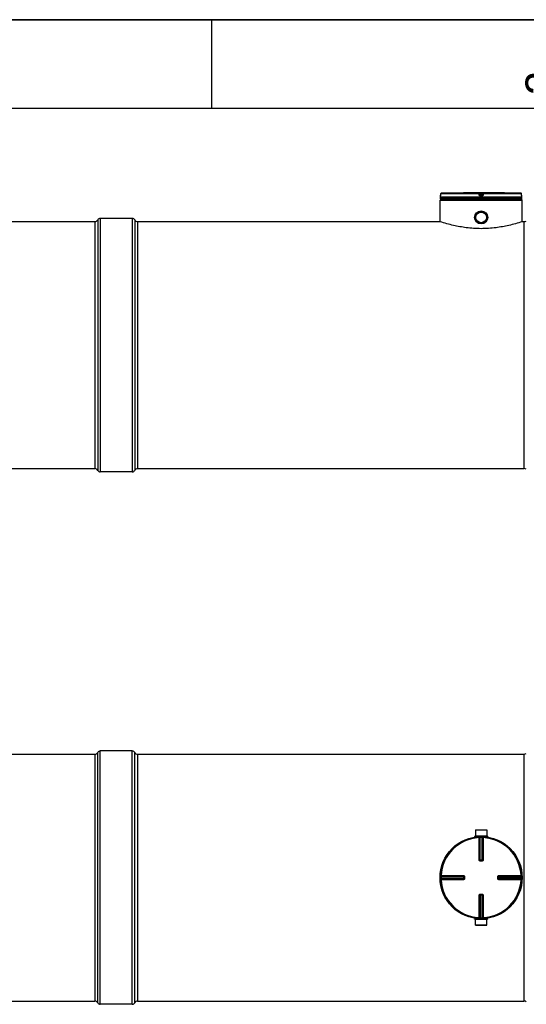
# Model space of a CAD drawing. Header units: millimetres. Extents: x 0 to 297, y 0 to 210.
# Tile 12 of 20: x 127 to 184, y 99 to 210. Entities that reach past the tile are written whole.
import ezdxf

# ---------------------------------------------------------------- set-up
doc = ezdxf.new("R2010")
doc.units = ezdxf.units.MM
doc.header["$LTSCALE"] = 16.335
doc.layers.get('0').update_dxf_attribs({"linetype": 'CONTINUOUS'})
doc.layers.add('01_GLOBAL', color=7, linetype='CONTINUOUS')
doc.layers.add('AXES_REF', color=7, linetype='CONTINUOUS')
doc.styles.add('TEXTSTYLE_2', font='arial.ttf')

# ---------------------------------------------------------------- blocks, each defined once
blk = doc.blocks.new('MARGEA4_BL0', base_point=(148.51, 105.01))
at = {"color": 7, "linetype": 'Continuous'}
for p, q in [((297.01, 210.01), (0.01, 210.01)), ((148.51, 210.01), (148.51, 200.01)), ((287.01, 200.01), (10.01, 200.01))]:
    blk.add_line(p, q, dxfattribs=at)
at = {"color": 7, "linetype": 'Continuous', "style": 'TEXTSTYLE_2', "oblique": 0}
blk.add_text('2', height=3.5, rotation=90, dxfattribs=at).set_placement((187.39, 201.51))

msp = doc.modelspace()

# ---------------------------------------------------------------- linework, layer by layer
at = {"color": 7, "linetype": 'Continuous'}
for p, q in [((0, 210), (297, 210)), ((174.32, 190.04), (174.32, 190.16)), ((183.46, 189.98), (174.32, 189.98)), ((174.32, 189.85), (174.32, 189.98)), ((183.46, 189.85), (174.32, 189.85)), ((174.33, 190.4), (174.33, 190.26)), ((174.33, 190.26), (174.33, 190.25)), ((174.33, 190.25), (174.33, 190.24)), ((174.33, 190.24), (174.33, 190.23)), ((174.33, 190.23), (174.33, 190.22)), ((174.33, 190.22), (174.33, 190.21)), ((174.33, 190.21), (174.33, 190.2)), ((174.33, 190.2), (174.33, 190.2)), ((174.33, 190.2), (174.33, 190.19)), ((174.33, 190.19), (174.33, 190.18)), ((174.33, 190.18), (174.33, 190.18)), ((174.35, 189.98), (174.35, 189.98)), ((174.38, 189.79), (174.38, 189.85)), ((174.38, 189.79), (183.4, 189.79)), ((177.03, 190.51), (176.91, 190.5)), ((177.02, 190.51), (176.99, 190.51)), ((177.03, 190.51), (177.02, 190.51)), ((177.03, 190.51), (177.03, 190.51)), ((180.88, 190.5), (180.76, 190.51)), ((180.88, 190.5), (180.76, 190.51)), ((180.76, 190.51), (180.76, 190.51)), ((183.4, 189.79), (183.4, 189.85)), ((183.44, 189.98), (183.44, 189.98)), ((183.45, 190.26), (183.45, 190.4)), ((183.45, 190.25), (183.45, 190.26)), ((183.45, 190.24), (183.45, 190.25)), ((183.45, 190.23), (183.45, 190.24)), ((183.45, 190.22), (183.45, 190.23)), ((183.46, 190.21), (183.45, 190.22)), ((183.46, 190.2), (183.46, 190.21)), ((183.46, 190.19), (183.46, 190.2)), ((183.46, 190.17), (183.46, 190.19)), ((183.46, 190.18), (183.46, 190.19)), ((183.46, 190.19), (183.46, 190.19)), ((183.46, 190.17), (183.46, 190.18)), ((183.46, 190.18), (183.46, 190.18)), ((183.46, 190.04), (183.46, 190.16)), ((183.46, 189.85), (183.46, 189.98)), ((140.18, 187.27), (174.26, 187.27)), ((174.28, 187.26), (174.26, 187.27)), ((183.52, 187.27), (183.5, 187.26)), ((183.52, 187.27), (183.7, 187.27)), ((104.12, 127.3), (135.37, 127.3)), ((140.18, 127.3), (183.7, 127.3)), ((178.26, 118.76), (179.53, 118.76)), ((178.26, 118.76), (178.26, 118.1)), ((179.53, 118.76), (179.52, 118.1)), ((178.15, 118.07), (179.63, 118.07)), ((178.15, 118.07), (178.15, 118.02)), ((178.15, 118.02), (179.63, 118.02)), ((178.26, 118.1), (179.52, 118.1)), ((178.26, 118.1), (178.29, 118.07)), ((178.26, 118.02), (178.26, 117.98)), ((179.52, 118.1), (179.49, 118.07)), ((179.52, 118.02), (179.52, 117.98)), ((179.63, 118.07), (179.63, 118.02)), ((178.78, 115.32), (178.77, 115.32)), ((178.78, 115.32), (179, 115.32)), ((179.01, 115.32), (179, 115.32)), ((176.97, 113.51), (176.97, 113.51)), ((176.97, 113.51), (176.97, 113.51)), ((176.97, 113.51), (176.97, 113.28)), ((176.97, 113.28), (176.97, 113.28)), ((176.97, 113.28), (176.97, 113.28)), ((180.82, 113.51), (180.82, 113.51)), ((180.82, 113.28), (180.82, 113.51)), ((180.82, 113.28), (180.82, 113.28)), ((178.77, 111.47), (178.78, 111.47)), ((179, 111.47), (178.78, 111.47)), ((179, 111.47), (179.01, 111.47)), ((179.63, 108.77), (178.15, 108.77)), ((178.15, 108.72), (178.15, 108.77)), ((179.63, 108.72), (178.15, 108.72)), ((178.26, 108.77), (178.26, 108.81)), ((178.26, 108.69), (178.29, 108.72)), ((179.52, 108.69), (178.26, 108.69)), ((178.26, 108.03), (178.26, 108.69)), ((179.52, 108.69), (179.49, 108.72)), ((179.52, 108.77), (179.52, 108.81)), ((179.53, 108.03), (179.52, 108.69)), ((179.63, 108.72), (179.63, 108.77)), ((179.53, 108.03), (178.26, 108.03)), ((104.12, 99.49), (135.37, 99.49)), ((140.18, 99.49), (183.7, 99.49))]:
    msp.add_line(p, q, dxfattribs=at)
at = {"color": 9, "linetype": 'Continuous'}
for p, q in [((174.32, 190.16), (174.32, 190.16)), ((183.46, 190.04), (174.32, 190.04)), ((178.65, 190.4), (174.33, 190.4)), ((174.33, 190.4), (174.33, 190.4)), ((174.33, 190.4), (174.33, 190.26)), ((174.33, 190.26), (174.33, 190.26)), ((174.35, 189.98), (174.37, 189.98)), ((178.66, 190.46), (174.39, 190.46)), ((175.65, 189.98), (175.81, 189.98)), ((178.67, 190.26), (178.65, 190.4)), ((178.66, 190.46), (178.66, 190.5)), ((178.72, 190.4), (178.72, 190.45)), ((178.73, 190.32), (178.72, 190.45)), ((178.73, 190.27), (178.72, 190.4)), ((178.73, 190.32), (178.73, 190.27)), ((178.73, 190.32), (178.74, 190.31)), ((178.78, 190.51), (178.78, 190.45)), ((178.78, 190.51), (178.89, 190.51)), ((178.79, 190.32), (178.78, 190.45)), ((179, 190.45), (178.78, 190.45)), ((178.99, 190.32), (178.79, 190.32)), ((178.79, 190.32), (178.79, 190.22)), ((178.99, 190.26), (178.79, 190.26)), ((178.79, 190.26), (178.79, 190.26)), ((178.89, 190.22), (178.79, 190.22)), ((178.89, 190.16), (178.79, 190.16)), ((178.8, 189.98), (178.99, 189.98)), ((178.89, 190.51), (179, 190.51)), ((178.99, 190.22), (178.89, 190.22)), ((178.99, 190.16), (178.89, 190.16)), ((179, 190.45), (178.99, 190.32)), ((178.99, 190.22), (178.99, 190.32)), ((178.99, 190.26), (178.99, 190.26)), ((179, 190.51), (179, 190.45)), ((179.06, 190.45), (179.05, 190.32)), ((179.06, 190.4), (179.05, 190.27)), ((179.05, 190.32), (179.05, 190.31)), ((179.05, 190.27), (179.05, 190.32)), ((179.06, 190.45), (179.06, 190.4)), ((179.13, 190.4), (179.11, 190.26)), ((179.12, 190.5), (179.12, 190.46)), ((183.39, 190.46), (179.12, 190.46)), ((183.45, 190.4), (179.13, 190.4)), ((180.76, 190.51), (180.76, 190.51)), ((183.42, 189.98), (183.44, 189.98)), ((183.45, 190.4), (183.45, 190.4)), ((183.45, 190.26), (183.45, 190.4)), ((183.45, 190.26), (183.45, 190.26)), ((183.46, 190.16), (183.46, 190.16)), ((183.7, 187.27), (183.7, 159.45)), ((183.7, 127.3), (183.7, 99.49)), ((178.26, 118.02), (178.66, 118.02)), ((178.65, 117.96), (178.66, 117.9)), ((178.66, 115.38), (178.66, 117.9)), ((178.72, 115.38), (178.72, 117.9)), ((178.73, 117.9), (178.73, 115.38)), ((178.79, 117.96), (178.79, 117.9)), ((178.79, 115.32), (178.79, 117.9)), ((178.99, 117.96), (178.99, 117.9)), ((178.99, 115.32), (178.99, 117.9)), ((179.05, 115.38), (179.05, 117.9)), ((179.06, 117.9), (179.06, 115.38)), ((179.12, 118.02), (179.52, 118.02)), ((179.13, 117.96), (179.12, 117.9)), ((179.12, 117.9), (179.12, 115.38)), ((178.72, 115.38), (178.73, 115.38)), ((178.79, 115.38), (178.99, 115.38)), ((179.05, 115.38), (179.06, 115.38)), ((178.78, 115.26), (178.78, 115.32)), ((178.89, 115.26), (178.78, 115.26)), ((179, 115.26), (178.89, 115.26)), ((179, 115.26), (179, 115.32)), ((174.32, 113.49), (174.38, 113.49)), ((174.32, 113.3), (174.38, 113.3)), ((174.33, 113.63), (174.39, 113.63)), ((174.33, 113.16), (174.39, 113.16)), ((174.38, 113.49), (176.97, 113.49)), ((174.38, 113.3), (176.97, 113.3)), ((174.39, 113.63), (176.91, 113.63)), ((174.39, 113.57), (176.91, 113.57)), ((174.39, 113.55), (176.91, 113.55)), ((176.91, 113.24), (174.39, 113.24)), ((176.91, 113.22), (174.39, 113.22)), ((176.91, 113.16), (174.39, 113.16)), ((176.38, 113.16), (176.25, 113.16)), ((176.91, 113.55), (176.91, 113.57)), ((176.91, 113.49), (176.91, 113.3)), ((176.91, 113.22), (176.91, 113.24)), ((177.03, 113.51), (176.97, 113.51)), ((177.03, 113.28), (176.97, 113.28)), ((177.03, 113.51), (177.03, 113.28)), ((180.76, 113.51), (180.82, 113.51)), ((180.76, 113.28), (180.76, 113.51)), ((180.76, 113.28), (180.82, 113.28)), ((180.82, 113.49), (183.4, 113.49)), ((183.4, 113.3), (180.82, 113.3)), ((180.87, 113.3), (180.87, 113.49)), ((180.88, 113.63), (183.39, 113.63)), ((180.88, 113.57), (183.39, 113.57)), ((180.88, 113.57), (180.88, 113.55)), ((180.88, 113.55), (183.39, 113.55)), ((183.39, 113.24), (180.88, 113.24)), ((180.88, 113.24), (180.88, 113.22)), ((183.39, 113.22), (180.88, 113.22)), ((183.39, 113.16), (180.88, 113.16)), ((183.45, 113.63), (183.39, 113.63)), ((183.45, 113.16), (183.39, 113.16)), ((183.46, 113.49), (183.4, 113.49)), ((183.46, 113.3), (183.4, 113.3)), ((178.66, 108.89), (178.66, 111.41)), ((178.73, 111.41), (178.72, 111.41)), ((178.72, 108.89), (178.72, 111.41)), ((178.73, 111.41), (178.73, 108.89)), ((178.78, 111.53), (178.78, 111.47)), ((178.78, 111.53), (178.89, 111.53)), ((178.79, 111.47), (178.79, 108.89)), ((178.99, 111.41), (178.79, 111.41)), ((178.89, 111.53), (179, 111.53)), ((178.99, 108.89), (178.99, 111.47)), ((179, 111.53), (179, 111.47)), ((179.06, 111.41), (179.05, 111.41)), ((179.05, 108.89), (179.05, 111.41)), ((179.06, 111.41), (179.06, 108.89)), ((179.12, 111.41), (179.12, 108.89)), ((178.66, 108.77), (178.26, 108.77)), ((178.65, 108.83), (178.66, 108.89)), ((178.79, 108.83), (178.79, 108.89)), ((178.99, 108.83), (178.99, 108.89)), ((179.13, 108.83), (179.12, 108.89)), ((179.52, 108.77), (179.12, 108.77))]:
    msp.add_line(p, q, dxfattribs=at)
at = {"color": 7, "linetype": 'Continuous'}
for points in [[(174.33, 190.18), (174.33, 190.18), (174.33, 190.17), (174.33, 190.17), (174.33, 190.17), (174.33, 190.17), (174.33, 190.17), (174.33, 190.17), (174.33, 190.17)], [(176.99, 190.51), (176.97, 190.51), (176.97, 190.51)], [(183.46, 190.17), (183.46, 190.17), (183.46, 190.17), (183.46, 190.17), (183.46, 190.17), (183.46, 190.17), (183.46, 190.17), (183.46, 190.17), (183.46, 190.17), (183.46, 190.17), (183.46, 190.17)]]:
    msp.add_lwpolyline(points, dxfattribs=at)
at = {"color": 9, "linetype": 'Continuous'}
for points in [[(174.39, 113.63), (174.49, 113.63), (174.59, 113.63)], [(175.66, 113.16), (175.59, 113.16), (175.52, 113.16), (175.44, 113.16), (175.37, 113.16), (175.29, 113.16), (175.21, 113.16), (175.13, 113.16), (175.05, 113.16), (174.96, 113.16), (174.87, 113.16), (174.78, 113.16), (174.69, 113.16), (174.59, 113.16)], [(174.69, 113.63), (174.78, 113.63), (174.87, 113.63), (174.96, 113.63), (175.05, 113.63), (175.13, 113.63), (175.21, 113.63), (175.29, 113.63), (175.37, 113.63), (175.44, 113.63), (175.52, 113.63), (175.59, 113.63), (175.66, 113.63), (175.72, 113.63), (175.79, 113.63), (175.86, 113.63), (175.92, 113.63)], [(176.31, 113.63), (176.38, 113.63), (176.45, 113.63)], [(176.91, 113.16), (176.82, 113.16), (176.74, 113.16), (176.66, 113.16), (176.59, 113.16), (176.52, 113.16), (176.45, 113.16), (176.38, 113.16)], [(176.52, 113.63), (176.59, 113.63), (176.67, 113.63), (176.74, 113.63), (176.82, 113.63), (176.91, 113.63)]]:
    msp.add_lwpolyline(points, dxfattribs=at)
at = {"color": 7, "linetype": 'Continuous'}
for centre, radius in [((178.89, 187.75), 0.739), ((178.89, 187.75), 0.634), ((178.89, 113.39), 4.57)]:
    msp.add_circle(centre, radius, dxfattribs=at)
for centre, radius, start, end in [((174.38, 190.16), 0.0601, 162.8745, 180), ((174.38, 190.04), 0.0601, 180, 235.7356), ((174.39, 190.4), 0.0601, 91.4864, 179.6289), ((174.36, 189.98), 0.0156, 148.6217, 180), ((178.89, 16.89), 173.62, 90.6555, 91.4864), ((178.89, 16.9), 173.62, 89.3842, 90.6158), ((178.89, 16.9), 173.62, 88.5136, 89.3445), ((183.39, 190.4), 0.0601, 0.4714, 88.5097), ((183.4, 190.04), 0.0601, 304.2644, 360), ((183.42, 189.98), 0.0156, 0, 31.3783), ((183.4, 190.16), 0.0601, 0, 17.1257), ((183.7, 187.87), 0.601, 270, 298.0725), ((183.7, 158.85), 0.601, 61.9275, 90), ((183.7, 127.9), 0.601, 270, 298.0725), ((178.25, 118.02), 0.00601, 0, 90), ((179.53, 118.02), 0.00601, 90, 180), ((178.89, 113.39), 4.63, 178.7354, 181.2646), ((178.89, 113.39), 4.63, 358.7354, 1.2646), ((178.25, 108.77), 0.00601, 270, 360), ((179.53, 108.77), 0.00601, 180, 270), ((183.7, 98.88), 0.601, 61.9275, 90)]:
    msp.add_arc(centre, radius, start, end, dxfattribs=at)
at = {"color": 9, "linetype": 'Continuous'}
for centre, radius, start, end in [((172.27, 190.27), 2.06, 357.8524, 359.726), ((174.39, 190.4), 0.0613, 102.7775, 106.6743), ((174.39, 190.39), 0.0626, 112.0165, 113.769), ((174.39, 190.4), 0.0623, 106.6749, 112.0212), ((174.39, 190.4), 0.0599, 99.3134, 102.7775), ((174.39, 190.4), 0.0571, 91.5404, 99.3514), ((179.41, 185.43), 4.93, 97.1207, 97.4697), ((178.38, 185.43), 4.93, 82.5303, 82.8793), ((183.39, 190.4), 0.0572, 80.773, 88.4616), ((183.39, 190.4), 0.0609, 73.5209, 79.0707), ((183.39, 190.4), 0.0595, 79.0843, 80.8147), ((183.39, 190.4), 0.0625, 65.3471, 71.9745), ((183.39, 190.4), 0.0619, 71.9797, 73.5335), ((183.39, 190.4), 0.0621, 58.802, 65.3574), ((185.54, 190.27), 2.09, 180.2832, 182.0532), ((178.89, 113.39), 4.51, 92.9675, 177.0325), ((178.95, 113.4), 4.51, 92.7532, 92.9681), ((178.89, 113.4), 4.51, 90, 91.236), ((178.89, 113.4), 4.51, 88.764, 90), ((178.83, 113.4), 4.51, 87.0319, 87.2468), ((178.89, 113.39), 4.51, 2.9675, 87.0325), ((178.79, 120.42), 5.04, 269.8492, 269.9994), ((178.99, 120.42), 5.04, 270.0006, 270.1484), ((178.99, 115.38), 0.0617, 292.5652, 299.8139), ((178.78, 115.38), 0.0625, 253.2311, 258.8266), ((178.78, 115.38), 0.0641, 258.8248, 265.0688), ((178.99, 115.38), 0.0617, 285.3408, 292.579), ((178.89, 113.39), 4.51, 178.7642, 181.2358), ((178.89, 113.34), 4.51, 177.0319, 177.2468), ((178.89, 113.45), 4.51, 182.7532, 182.9681), ((178.89, 113.39), 4.51, 182.9675, 267.0325), ((171.87, 113.49), 5.04, 0.0006, 0.1508), ((171.87, 113.3), 5.04, 359.8516, 359.9994), ((176.9, 113.28), 0.0625, 349.8255, 354.4686), ((176.91, 113.3), 0.0617, 337.421, 344.6592), ((176.9, 113.28), 0.064, 345.0434, 349.8287), ((176.91, 113.3), 0.0617, 330.1861, 337.4348), ((176.91, 113.3), 0.0606, 344.6659, 348.0155), ((178.89, 113.39), 4.51, 272.9675, 357.0325), ((180.88, 113.51), 0.0625, 163.2311, 168.8266), ((180.88, 113.51), 0.0641, 168.8248, 175.0688), ((180.88, 113.49), 0.0617, 150.1861, 157.4348), ((180.88, 113.49), 0.0617, 157.421, 164.6592), ((185.91, 113.49), 5.04, 179.8516, 179.9994), ((185.91, 113.3), 5.04, 180.0006, 180.1508), ((178.89, 113.34), 4.51, 2.7532, 2.9681), ((178.89, 113.45), 4.51, 357.0319, 357.2468), ((178.89, 113.39), 4.51, 358.7642, 1.2358), ((178.79, 111.41), 0.0617, 112.5652, 119.8139), ((178.79, 111.41), 0.0617, 105.3408, 112.579), ((178.79, 106.37), 5.04, 90.0006, 90.1484), ((178.99, 106.37), 5.04, 89.8492, 89.9994), ((179, 111.41), 0.0641, 78.8248, 85.0688), ((179, 111.41), 0.0625, 73.2311, 78.8266), ((178.95, 113.39), 4.51, 267.0319, 267.2468), ((178.89, 113.39), 4.51, 268.764, 271.236), ((178.83, 113.39), 4.51, 272.7532, 272.9681)]:
    msp.add_arc(centre, radius, start, end, dxfattribs=at)
for points, knots in [([(174.33, 190.19), (174.33, 190.19), (174.32, 190.18), (174.33, 190.16), (174.32, 190.16)], [0, 0, 0, 0, 0.737028, 1, 1, 1, 1]), ([(174.32, 190.16), (174.32, 190.16), (174.32, 190.16), (174.32, 190.17), (174.33, 190.17)], [0, 0, 0, 0, 0.497733, 1, 1, 1, 1]), ([(178.65, 190.4), (178.65, 190.41), (178.66, 190.43), (178.65, 190.45), (178.66, 190.46)], [0, 0, 0, 0, 0.696676, 1, 1, 1, 1]), ([(178.65, 190.4), (178.67, 190.4), (178.68, 190.41), (178.72, 190.4), (178.72, 190.4)], [0, 0, 0, 0, 0.702669, 1, 1, 1, 1]), ([(178.66, 190.5), (178.66, 190.51), (178.68, 190.5), (178.7, 190.51), (178.74, 190.51), (178.76, 190.51), (178.78, 190.51)], [0, 0, 0, 0, 0.07644, 0.294547, 0.620033, 1, 1, 1, 1]), ([(178.67, 190.26), (178.69, 190.26), (178.7, 190.26), (178.73, 190.27), (178.73, 190.27)], [0, 0, 0, 0, 0.703022, 1, 1, 1, 1]), ([(178.79, 190.16), (178.76, 190.16), (178.71, 190.18), (178.68, 190.23), (178.67, 190.26)], [0, 0, 0, 0, 0.499748, 1, 1, 1, 1]), ([(178.72, 190.45), (178.72, 190.46), (178.75, 190.44), (178.76, 190.45), (178.78, 190.45)], [0, 0, 0, 0, 0.298562, 1, 1, 1, 1]), ([(178.76, 190.32), (178.76, 190.32), (178.75, 190.32), (178.73, 190.32), (178.73, 190.32)], [0, 0, 0, 0, 0.731988, 1, 1, 1, 1]), ([(178.79, 190.16), (178.79, 190.17), (178.8, 190.19), (178.79, 190.21), (178.79, 190.22)], [0, 0, 0, 0, 0.697837, 1, 1, 1, 1]), ([(179.11, 190.26), (179.11, 190.23), (179.08, 190.18), (179.02, 190.16), (178.99, 190.16)], [0, 0, 0, 0, 0.498891, 1, 1, 1, 1]), ([(178.99, 190.16), (178.99, 190.17), (178.99, 190.19), (178.99, 190.21), (178.99, 190.22)], [0, 0, 0, 0, 0.697838, 1, 1, 1, 1]), ([(179, 190.51), (179.02, 190.51), (179.05, 190.51), (179.09, 190.51), (179.11, 190.5), (179.12, 190.51), (179.12, 190.5)], [0, 0, 0, 0, 0.379959, 0.703831, 0.922961, 1, 1, 1, 1]), ([(179, 190.45), (179.02, 190.45), (179.03, 190.44), (179.06, 190.46), (179.06, 190.45)], [0, 0, 0, 0, 0.693539, 1, 1, 1, 1]), ([(179.05, 190.32), (179.05, 190.32), (179.03, 190.32), (179.03, 190.32), (179.02, 190.32)], [0, 0, 0, 0, 0.268012, 1, 1, 1, 1]), ([(179.11, 190.26), (179.1, 190.26), (179.08, 190.26), (179.05, 190.27), (179.05, 190.27)], [0, 0, 0, 0, 0.703022, 1, 1, 1, 1]), ([(179.13, 190.4), (179.11, 190.4), (179.1, 190.41), (179.06, 190.4), (179.06, 190.4)], [0, 0, 0, 0, 0.702669, 1, 1, 1, 1]), ([(179.13, 190.4), (179.13, 190.41), (179.12, 190.43), (179.13, 190.45), (179.12, 190.46)], [0, 0, 0, 0, 0.696676, 1, 1, 1, 1]), ([(183.46, 190.16), (183.45, 190.16), (183.46, 190.18), (183.46, 190.19), (183.46, 190.2)], [0, 0, 0, 0, 0.262647, 1, 1, 1, 1]), ([(183.46, 190.16), (183.46, 190.16), (183.46, 190.16), (183.46, 190.17), (183.46, 190.17)], [0, 0, 0, 0, 0.497732, 1, 1, 1, 1]), ([(178.72, 117.9), (178.72, 117.9), (178.7, 117.9), (178.68, 117.9), (178.66, 117.9)], [0, 0, 0, 0, 0.109199, 1, 1, 1, 1]), ([(178.73, 117.9), (178.74, 117.9), (178.76, 117.9), (178.78, 117.9), (178.79, 117.9)], [0, 0, 0, 0, 0.10812, 1, 1, 1, 1]), ([(178.99, 117.9), (179, 117.9), (179.02, 117.9), (179.04, 117.9), (179.05, 117.9)], [0, 0, 0, 0, 0.352806, 1, 1, 1, 1]), ([(179.12, 117.9), (179.12, 117.9), (179.1, 117.9), (179.08, 117.9), (179.06, 117.9)], [0, 0, 0, 0, 0.353705, 1, 1, 1, 1]), ([(178.66, 115.38), (178.66, 115.38), (178.68, 115.38), (178.7, 115.38), (178.72, 115.38)], [0, 0, 0, 0, 0.353802, 1, 1, 1, 1]), ([(178.78, 115.26), (178.75, 115.26), (178.68, 115.29), (178.66, 115.35), (178.66, 115.38)], [0, 0, 0, 0, 0.498833, 1, 1, 1, 1]), ([(178.73, 115.38), (178.74, 115.38), (178.75, 115.38), (178.77, 115.38), (178.78, 115.38)], [0, 0, 0, 0, 0.107786, 1, 1, 1, 1]), ([(179.12, 115.38), (179.12, 115.35), (179.1, 115.29), (179.03, 115.26), (179, 115.26)], [0, 0, 0, 0, 0.49995, 1, 1, 1, 1]), ([(179.05, 115.38), (179.05, 115.38), (179.03, 115.38), (179.02, 115.38), (179, 115.38)], [0, 0, 0, 0, 0.107786, 1, 1, 1, 1]), ([(179.12, 115.38), (179.12, 115.38), (179.1, 115.38), (179.08, 115.38), (179.06, 115.38)], [0, 0, 0, 0, 0.353802, 1, 1, 1, 1]), ([(174.38, 113.49), (174.38, 113.5), (174.38, 113.52), (174.38, 113.54), (174.39, 113.55)], [0, 0, 0, 0, 0.352806, 1, 1, 1, 1]), ([(174.39, 113.24), (174.39, 113.24), (174.39, 113.26), (174.38, 113.28), (174.38, 113.3)], [0, 0, 0, 0, 0.10812, 1, 1, 1, 1]), ([(174.39, 113.63), (174.39, 113.62), (174.39, 113.6), (174.39, 113.58), (174.39, 113.57)], [0, 0, 0, 0, 0.353705, 1, 1, 1, 1]), ([(174.39, 113.22), (174.39, 113.22), (174.39, 113.2), (174.39, 113.18), (174.39, 113.16)], [0, 0, 0, 0, 0.109199, 1, 1, 1, 1]), ([(176.91, 113.63), (176.91, 113.62), (176.91, 113.6), (176.9, 113.58), (176.91, 113.57)], [0, 0, 0, 0, 0.353799, 1, 1, 1, 1]), ([(176.91, 113.16), (176.91, 113.17), (176.91, 113.19), (176.9, 113.21), (176.91, 113.22)], [0, 0, 0, 0, 0.353802, 1, 1, 1, 1]), ([(176.91, 113.63), (176.94, 113.63), (177, 113.6), (177.03, 113.54), (177.03, 113.51)], [0, 0, 0, 0, 0.499925, 1, 1, 1, 1]), ([(176.91, 113.51), (176.91, 113.51), (176.91, 113.53), (176.91, 113.54), (176.91, 113.55)], [0, 0, 0, 0, 0.367922, 1, 1, 1, 1]), ([(177.03, 113.28), (177.03, 113.25), (177, 113.19), (176.94, 113.16), (176.91, 113.16)], [0, 0, 0, 0, 0.500075, 1, 1, 1, 1]), ([(176.91, 113.28), (176.91, 113.28), (176.91, 113.26), (176.91, 113.25), (176.91, 113.24)], [0, 0, 0, 0, 0.367736, 1, 1, 1, 1]), ([(180.76, 113.51), (180.76, 113.54), (180.78, 113.6), (180.85, 113.63), (180.88, 113.63)], [0, 0, 0, 0, 0.498833, 1, 1, 1, 1]), ([(180.88, 113.16), (180.85, 113.16), (180.78, 113.19), (180.76, 113.25), (180.76, 113.28)], [0, 0, 0, 0, 0.49995, 1, 1, 1, 1]), ([(180.87, 113.5), (180.87, 113.51), (180.88, 113.53), (180.87, 113.54), (180.88, 113.55)], [0, 0, 0, 0, 0.367736, 1, 1, 1, 1]), ([(180.87, 113.28), (180.87, 113.28), (180.88, 113.26), (180.87, 113.25), (180.88, 113.24)], [0, 0, 0, 0, 0.367922, 1, 1, 1, 1]), ([(180.88, 113.63), (180.88, 113.62), (180.88, 113.6), (180.88, 113.58), (180.88, 113.57)], [0, 0, 0, 0, 0.353802, 1, 1, 1, 1]), ([(180.88, 113.16), (180.88, 113.17), (180.88, 113.19), (180.88, 113.21), (180.88, 113.22)], [0, 0, 0, 0, 0.353802, 1, 1, 1, 1]), ([(183.39, 113.57), (183.39, 113.57), (183.39, 113.59), (183.39, 113.61), (183.39, 113.63)], [0, 0, 0, 0, 0.109199, 1, 1, 1, 1]), ([(183.39, 113.55), (183.39, 113.55), (183.4, 113.53), (183.4, 113.51), (183.4, 113.49)], [0, 0, 0, 0, 0.10812, 1, 1, 1, 1]), ([(183.4, 113.3), (183.4, 113.29), (183.4, 113.27), (183.4, 113.25), (183.39, 113.24)], [0, 0, 0, 0, 0.352806, 1, 1, 1, 1]), ([(183.39, 113.16), (183.39, 113.17), (183.39, 113.19), (183.4, 113.21), (183.39, 113.22)], [0, 0, 0, 0, 0.353705, 1, 1, 1, 1]), ([(178.66, 111.41), (178.66, 111.44), (178.68, 111.5), (178.75, 111.53), (178.78, 111.53)], [0, 0, 0, 0, 0.49995, 1, 1, 1, 1]), ([(178.66, 111.41), (178.66, 111.41), (178.68, 111.41), (178.7, 111.41), (178.72, 111.41)], [0, 0, 0, 0, 0.353802, 1, 1, 1, 1]), ([(178.73, 111.41), (178.74, 111.41), (178.75, 111.41), (178.77, 111.41), (178.78, 111.41)], [0, 0, 0, 0, 0.107786, 1, 1, 1, 1]), ([(179, 111.53), (179.03, 111.53), (179.1, 111.5), (179.12, 111.44), (179.12, 111.41)], [0, 0, 0, 0, 0.498833, 1, 1, 1, 1]), ([(179.05, 111.41), (179.05, 111.41), (179.03, 111.41), (179.02, 111.41), (179, 111.41)], [0, 0, 0, 0, 0.107786, 1, 1, 1, 1]), ([(179.12, 111.41), (179.12, 111.41), (179.1, 111.41), (179.08, 111.41), (179.06, 111.41)], [0, 0, 0, 0, 0.353802, 1, 1, 1, 1]), ([(178.66, 108.89), (178.66, 108.89), (178.68, 108.89), (178.7, 108.89), (178.72, 108.89)], [0, 0, 0, 0, 0.353705, 1, 1, 1, 1]), ([(178.79, 108.89), (178.79, 108.89), (178.77, 108.89), (178.75, 108.89), (178.73, 108.89)], [0, 0, 0, 0, 0.352806, 1, 1, 1, 1]), ([(179.05, 108.89), (179.05, 108.89), (179.03, 108.89), (179.01, 108.89), (178.99, 108.89)], [0, 0, 0, 0, 0.10812, 1, 1, 1, 1]), ([(179.06, 108.89), (179.07, 108.89), (179.09, 108.89), (179.11, 108.89), (179.12, 108.89)], [0, 0, 0, 0, 0.109199, 1, 1, 1, 1])]:
    msp.add_open_spline(points, degree=3, knots=knots, dxfattribs=at)
for points in [[(174.33, 190.4), (174.33, 190.42), (174.35, 190.44), (174.37, 190.45)], [(178.66, 190.5), (178.68, 190.5), (178.71, 190.48), (178.72, 190.45)], [(178.66, 190.46), (178.68, 190.46), (178.71, 190.43), (178.72, 190.4)], [(178.79, 190.22), (178.77, 190.22), (178.74, 190.24), (178.73, 190.27)], [(179.05, 190.27), (179.04, 190.24), (179.02, 190.22), (178.99, 190.22)], [(179.12, 190.5), (179.1, 190.5), (179.07, 190.48), (179.06, 190.45)], [(179.06, 190.4), (179.07, 190.43), (179.1, 190.46), (179.12, 190.46)], [(183.45, 190.4), (183.45, 190.42), (183.44, 190.44), (183.42, 190.45)], [(178.65, 117.96), (178.68, 117.96), (178.72, 117.93), (178.72, 117.9)], [(178.67, 117.96), (178.7, 117.96), (178.73, 117.93), (178.73, 117.9)], [(179.11, 117.96), (179.08, 117.96), (179.05, 117.93), (179.05, 117.9)], [(179.13, 117.96), (179.1, 117.96), (179.06, 117.93), (179.06, 117.9)], [(178.76, 115.32), (178.74, 115.33), (178.72, 115.36), (178.72, 115.38)], [(178.73, 115.38), (178.73, 115.35), (178.76, 115.33), (178.78, 115.32)], [(179.06, 115.38), (179.06, 115.35), (179.04, 115.32), (179.01, 115.32)], [(179.02, 115.33), (179.04, 115.34), (179.05, 115.36), (179.05, 115.38)], [(174.33, 113.63), (174.33, 113.6), (174.36, 113.57), (174.39, 113.57)], [(174.33, 113.61), (174.33, 113.59), (174.36, 113.55), (174.39, 113.55)], [(174.33, 113.18), (174.33, 113.2), (174.36, 113.24), (174.39, 113.24)], [(174.33, 113.16), (174.33, 113.19), (174.36, 113.22), (174.39, 113.22)], [(176.91, 113.57), (176.93, 113.57), (176.96, 113.54), (176.97, 113.51)], [(176.91, 113.55), (176.93, 113.55), (176.96, 113.53), (176.97, 113.5)], [(176.96, 113.27), (176.96, 113.24), (176.93, 113.22), (176.91, 113.22)], [(176.96, 113.27), (176.95, 113.25), (176.93, 113.24), (176.91, 113.24)], [(180.82, 113.53), (180.83, 113.55), (180.85, 113.57), (180.88, 113.57)], [(180.82, 113.52), (180.83, 113.54), (180.86, 113.55), (180.88, 113.55)], [(180.88, 113.24), (180.85, 113.24), (180.82, 113.26), (180.82, 113.29)], [(180.88, 113.22), (180.85, 113.22), (180.82, 113.25), (180.82, 113.28)], [(183.45, 113.63), (183.45, 113.6), (183.42, 113.57), (183.39, 113.57)], [(183.45, 113.61), (183.46, 113.59), (183.42, 113.55), (183.39, 113.55)], [(183.45, 113.18), (183.46, 113.2), (183.42, 113.24), (183.39, 113.24)], [(183.45, 113.16), (183.45, 113.19), (183.42, 113.22), (183.39, 113.22)], [(178.72, 111.41), (178.72, 111.44), (178.75, 111.47), (178.77, 111.47)], [(178.76, 111.46), (178.75, 111.45), (178.73, 111.43), (178.73, 111.41)], [(179.05, 111.41), (179.05, 111.44), (179.03, 111.46), (179, 111.47)], [(179.02, 111.47), (179.04, 111.46), (179.06, 111.43), (179.06, 111.41)], [(178.65, 108.83), (178.68, 108.83), (178.72, 108.86), (178.72, 108.89)], [(178.67, 108.83), (178.7, 108.83), (178.73, 108.86), (178.73, 108.89)], [(179.11, 108.83), (179.08, 108.83), (179.05, 108.86), (179.05, 108.89)], [(179.13, 108.83), (179.1, 108.83), (179.06, 108.86), (179.06, 108.89)]]:
    msp.add_open_spline(points, degree=3, dxfattribs=at)
at = {"color": 7, "linetype": 'Continuous'}
for points in [[(178.74, 190.31), (178.74, 190.29), (178.77, 190.26), (178.79, 190.26)], [(179.05, 190.31), (179.04, 190.29), (179.01, 190.26), (178.99, 190.26)]]:
    msp.add_open_spline(points, degree=3, dxfattribs=at)
msp.add_open_spline([(183.5, 187.26), (183.01, 187.1), (182.04, 186.83), (180.5, 186.55), (178.89, 186.44), (177.28, 186.55), (175.74, 186.83), (174.77, 187.1), (174.28, 187.26)], degree=3, knots=[0, 0, 0, 0, 0.164822, 0.320645, 0.5, 0.679355, 0.835178, 1, 1, 1, 1], dxfattribs=at)
at = {"layer": '01_GLOBAL', "color": 9, "linetype": 'Continuous'}
msp.add_line((174.26, 189.67), (183.52, 189.67), dxfattribs=at)
at = {"layer": '01_GLOBAL', "color": 7, "linetype": 'Continuous'}
for p, q in [((174.26, 187.27), (174.26, 189.67)), ((174.38, 189.79), (183.4, 189.79)), ((183.52, 187.27), (183.52, 189.67))]:
    msp.add_line(p, q, dxfattribs=at)
msp.add_circle((178.89, 113.39), 4.63, dxfattribs=at)
for centre, start, end in [((174.38, 189.67), 90, 180), ((183.4, 189.67), 0, 90)]:
    msp.add_arc(centre, 0.12, start, end, dxfattribs=at)
at = {"layer": 'AXES_REF', "color": 9, "linetype": 'Continuous'}
for p, q in [((135.69, 187.46), (135.69, 159.26)), ((135.97, 187.63), (135.97, 159.09)), ((139.58, 187.63), (139.58, 159.09)), ((139.86, 187.46), (139.86, 159.26)), ((135.37, 187.27), (135.37, 159.45)), ((140.18, 187.27), (140.18, 159.45)), ((135.97, 99.13), (135.97, 127.66)), ((139.58, 99.13), (139.58, 127.66)), ((135.37, 127.3), (135.37, 99.49)), ((135.69, 99.3), (135.69, 127.49)), ((139.86, 99.3), (139.86, 127.49)), ((140.18, 127.3), (140.18, 99.49))]:
    msp.add_line(p, q, dxfattribs=at)
at = {"layer": 'AXES_REF', "color": 7, "linetype": 'Continuous'}
for p, q in [((139.58, 187.63), (135.97, 187.63)), ((124.81, 187.27), (135.37, 187.27)), ((104.12, 159.45), (135.37, 159.45)), ((139.58, 159.09), (135.97, 159.09)), ((140.18, 159.45), (183.7, 159.45)), ((139.58, 127.66), (135.97, 127.66)), ((178.26, 118.77), (179.52, 118.77)), ((178.26, 118.76), (178.26, 118.77)), ((179.52, 118.76), (179.52, 118.77)), ((178.26, 108.03), (178.26, 108.02)), ((178.26, 108.02), (179.52, 108.02)), ((179.52, 108.03), (179.52, 108.02)), ((139.58, 99.13), (135.97, 99.13))]:
    msp.add_line(p, q, dxfattribs=at)
for radius in [0.631, 0.601]:
    msp.add_circle((178.89, 187.75), radius, dxfattribs=at)
for centre, radius, start, end in [((135.37, 187.63), 0.361, 270, 331.9275), ((135.97, 187.31), 0.321, 90, 151.9275), ((139.58, 187.31), 0.321, 28.0725, 90), ((140.18, 187.63), 0.361, 208.0725, 270), ((135.37, 159.09), 0.361, 28.0725, 90), ((135.97, 159.41), 0.321, 208.0725, 270), ((139.58, 159.41), 0.321, 270, 331.9275), ((140.18, 159.09), 0.361, 90, 151.9275), ((135.97, 127.34), 0.321, 90, 151.9275), ((139.58, 127.34), 0.321, 28.0725, 90), ((135.37, 127.66), 0.361, 270, 331.9275), ((140.18, 127.66), 0.361, 208.0725, 270), ((135.37, 99.13), 0.361, 28.0725, 90), ((135.97, 99.45), 0.321, 208.0725, 270), ((139.58, 99.45), 0.321, 270, 331.9275), ((140.18, 99.13), 0.361, 90, 151.9275)]:
    msp.add_arc(centre, radius, start, end, dxfattribs=at)

# ---------------------------------------------------------------- block references
at = {"color": 7, "linetype": 'Continuous'}
msp.add_blockref('MARGEA4_BL0', (148.51, 105.01), dxfattribs=at)

doc.saveas('drawing.dxf')
